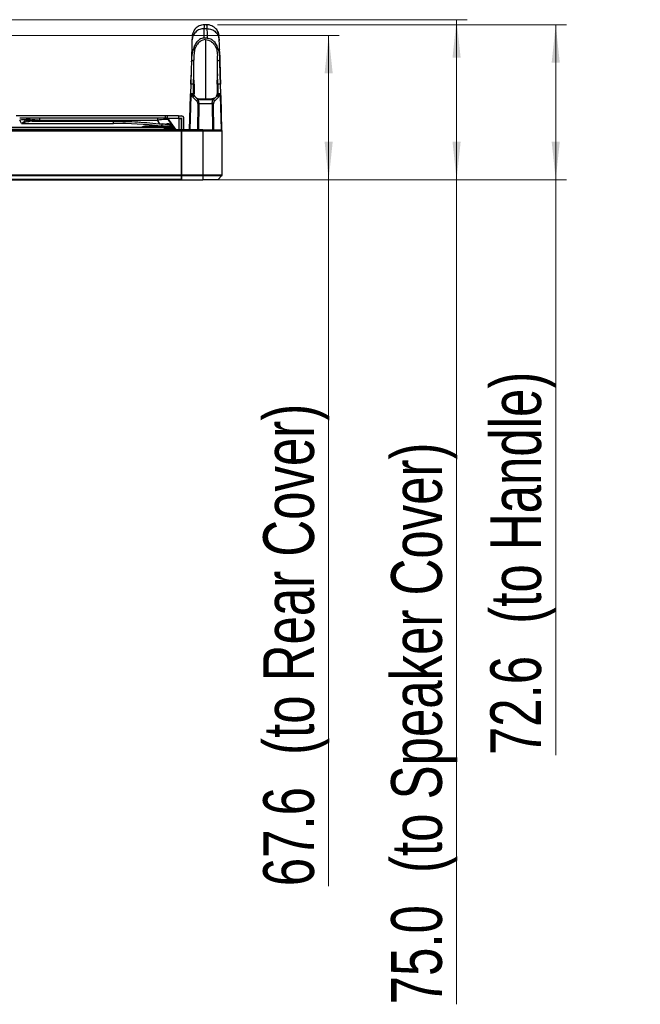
# Model space of a CAD drawing. Header units: millimetres. Extents: x 0 to 1118, y 0 to 864.
# Tile 27 of 254: x 466 to 524, y 530 to 622. Entities that reach past the tile are written whole.
import ezdxf

# ---------------------------------------------------------------- set-up
doc = ezdxf.new("R2010")
doc.units = ezdxf.units.MM
doc.styles.add('SLDTEXTSTYLE0', font='TXT', dxfattribs={"width": 0.75})
doc.dimstyles.new('SLDDIMSTYLE0', dxfattribs={"dimtxt": 4.7625, "dimasz": 3.556, "dimexe": 0, "dimexo": 0.0625, "dimgap": 1.190625, "dimtad": 1, "dimdec": 1, "dimlfac": 5, "dimrnd": 1e-09, "dimzin": 12, "dimdsep": 46, "dimtxsty": 'SLDTEXTSTYLE0', "dimsah": 1, "dimcen": 0.09, "dimadec": 0, "dimazin": 3, "dimtfac": 1, "dimtdec": 1, "dimtofl": 0, "dimtmove": 0, "dimatfit": 3, "dimfxl": 1, "dimfrac": 2, "dimtolj": 1, "dimtzin": 12, "dimarcsym": 0})
doc.dimstyles.new('SLDDIMSTYLE4', dxfattribs={"dimtxt": 4.7625, "dimasz": 3.556, "dimexe": 0, "dimexo": 0.0625, "dimgap": 1.190625, "dimtad": 1, "dimdec": 1, "dimlfac": 5, "dimrnd": 1e-09, "dimzin": 4, "dimdsep": 46, "dimtxsty": 'SLDTEXTSTYLE0', "dimsah": 1, "dimcen": 0.09, "dimadec": 0, "dimazin": 1, "dimtfac": 1, "dimtdec": 1, "dimtofl": 0, "dimtmove": 0, "dimatfit": 3, "dimfxl": 1, "dimfrac": 2, "dimtolj": 1, "dimtzin": 12, "dimarcsym": 0})

# ---------------------------------------------------------------- blocks, each defined once
blk = doc.blocks.new('_D_19')
at = {"color": 7, "linetype": 'Continuous', "lineweight": 0}
for p, q in [((464.029, 620.9), (495.549, 620.9)), ((494.549, 620.9), (494.549, 607.38)), ((483.749, 607.38), (495.549, 607.38)), ((494.549, 607.38), (494.549, 541.146))]:
    blk.add_line(p, q, dxfattribs=at)
at = {"color": 7, "linetype": 'Continuous', "lineweight": 18}
for points in [[(494.549, 620.9), (494.168, 617.344), (494.93, 617.344)], [(494.549, 607.38), (494.93, 610.936), (494.168, 610.936)]]:
    blk.add_solid(points, dxfattribs=at)
at = {"color": 7, "linetype": 'Continuous', "lineweight": 18, "char_height": 4.7625, "attachment_point": 1, "rotation": 90, "style": 'SLDTEXTSTYLE0'}
for s, insert in [('(to Rear Cover)', (488.409, 553.458)), ('67.6', (488.409, 541.146))]:
    blk.add_mtext(s, dxfattribs=dict(at, insert=insert))
blk = doc.blocks.new('_D_20')
at = {"color": 7, "linetype": 'Continuous', "lineweight": 0}
for p, q in [((415.989, 622.38), (507.549, 622.38)), ((506.549, 622.38), (506.549, 607.38)), ((483.749, 607.38), (507.549, 607.38)), ((506.549, 607.38), (506.549, 530.074))]:
    blk.add_line(p, q, dxfattribs=at)
at = {"color": 7, "linetype": 'Continuous', "lineweight": 18}
for points in [[(506.549, 622.38), (506.168, 618.824), (506.93, 618.824)], [(506.549, 607.38), (506.93, 610.936), (506.168, 610.936)]]:
    blk.add_solid(points, dxfattribs=at)
at = {"color": 7, "linetype": 'Continuous', "lineweight": 18, "char_height": 4.7625, "attachment_point": 1, "rotation": 90, "style": 'SLDTEXTSTYLE0'}
for s, insert in [('(to Speaker Cover)', (500.409, 542.386)), ('75.0', (500.409, 530.074))]:
    blk.add_mtext(s, dxfattribs=dict(at, insert=insert))
blk = doc.blocks.new('_D_21')
at = {"color": 7, "linetype": 'Continuous', "lineweight": 0}
for p, q in [((484.122, 621.903), (516.849, 621.903)), ((515.849, 621.903), (515.849, 607.38)), ((483.749, 607.38), (516.849, 607.38)), ((515.849, 607.38), (515.849, 553.439))]:
    blk.add_line(p, q, dxfattribs=at)
at = {"color": 7, "linetype": 'Continuous', "lineweight": 18}
for points in [[(515.849, 621.903), (515.468, 618.347), (516.23, 618.347)], [(515.849, 607.38), (516.23, 610.936), (515.468, 610.936)]]:
    blk.add_solid(points, dxfattribs=at)
at = {"color": 7, "linetype": 'Continuous', "lineweight": 18, "char_height": 4.7625, "attachment_point": 1, "rotation": 90, "style": 'SLDTEXTSTYLE0'}
for s, insert in [('(to Handle)', (509.71, 565.751)), ('72.6', (509.71, 553.439))]:
    blk.add_mtext(s, dxfattribs=dict(at, insert=insert))

msp = doc.modelspace()

# ---------------------------------------------------------------- linework, layer by layer
at = {"color": 7, "linetype": 'Continuous', "lineweight": 25}
for p, q in [((483.122, 621.903), (482.886, 621.903)), ((482.886, 621.547), (483.131, 621.547)), ((483.131, 621.903), (483.122, 621.903)), ((483.122, 621.9), (483.122, 621.902)), ((483.122, 621.892), (483.122, 621.9)), ((483.123, 621.825), (483.123, 621.892)), ((481.736, 620.773), (481.736, 620.77)), ((483.152, 620.657), (482.866, 620.657)), ((483.009, 620.517), (483.009, 614.964)), ((484.281, 620.77), (484.281, 620.773)), ((481.705, 619.583), (481.696, 619.226)), ((481.705, 619.583), (481.705, 619.57)), ((481.959, 619.515), (481.895, 618.995)), ((481.959, 619.515), (481.97, 619.92)), ((484.048, 619.92), (484.058, 619.515)), ((484.058, 619.515), (484.122, 618.995)), ((484.312, 619.583), (484.313, 619.57)), ((484.322, 619.226), (484.312, 619.583)), ((481.681, 618.689), (481.675, 618.429)), ((481.895, 618.995), (481.897, 618.577)), ((484.12, 618.577), (484.122, 618.995)), ((484.343, 618.429), (484.336, 618.689)), ((481.62, 616.326), (481.642, 617.167)), ((481.879, 616.329), (481.904, 617.32)), ((481.905, 617.103), (481.904, 617.32)), ((481.92, 616.329), (481.905, 617.103)), ((484.097, 616.329), (484.112, 617.103)), ((484.114, 617.32), (484.112, 617.103)), ((484.138, 616.329), (484.114, 617.32)), ((484.376, 617.167), (484.398, 616.326)), ((481.62, 616.326), (481.596, 615.421)), ((481.856, 615.424), (481.879, 616.329)), ((481.92, 616.329), (481.879, 616.329)), ((484.138, 616.329), (484.097, 616.329)), ((484.138, 616.329), (484.162, 615.424)), ((484.421, 615.421), (484.398, 616.326)), ((481.508, 612.06), (481.592, 615.276)), ((481.591, 615.229), (481.508, 612.06)), ((481.814, 615.112), (482.156, 614.77)), ((481.85, 615.318), (481.856, 615.424)), ((481.856, 615.424), (481.934, 615.424)), ((482.009, 615.17), (481.941, 615.237)), ((481.967, 615.237), (481.941, 615.237)), ((482.284, 614.895), (482.113, 615.066)), ((482.284, 614.895), (483.734, 614.895)), ((482.425, 614.964), (483.593, 614.964)), ((483.904, 615.066), (483.734, 614.895)), ((483.861, 614.77), (484.203, 615.112)), ((484.076, 615.237), (484.009, 615.17)), ((484.076, 615.237), (484.051, 615.237)), ((484.084, 615.424), (484.162, 615.424)), ((484.162, 615.424), (484.167, 615.318)), ((484.425, 615.276), (484.51, 612.039)), ((484.51, 612.039), (484.426, 615.229)), ((483.627, 614.507), (482.39, 614.507)), ((479.237, 613.36), (465.229, 613.36)), ((465.738, 612.66), (465.565, 612.96)), ((467.47, 613.16), (466.293, 613.16)), ((466.555, 612.989), (466.586, 612.989)), ((466.762, 612.869), (466.625, 612.936)), ((467.47, 612.96), (467.47, 613.16)), ((478.484, 613.16), (467.47, 613.16)), ((467.47, 612.96), (478.484, 612.96)), ((478.484, 613.16), (478.484, 612.96)), ((479.237, 613.16), (478.484, 613.16)), ((479.237, 613.16), (479.237, 613.36)), ((479.437, 613.36), (479.237, 613.36)), ((479.437, 613.16), (479.237, 613.16)), ((479.437, 613.16), (479.437, 613.36)), ((480.469, 613.36), (479.437, 613.36)), ((479.437, 613.16), (480.469, 613.16)), ((479.437, 613.16), (480.208, 612.06)), ((479.508, 612.99), (479.852, 612.499)), ((480.469, 613.36), (480.469, 613.16)), ((480.469, 613.36), (480.729, 613.36)), ((480.469, 613.16), (480.469, 613.12)), ((480.469, 613.16), (480.729, 613.16)), ((480.469, 613.12), (480.509, 613.12)), ((480.509, 613.12), (480.749, 613.12)), ((480.629, 613.16), (480.629, 613.12)), ((480.749, 612.06), (480.749, 613.12)), ((480.749, 613.06), (480.769, 613.06)), ((480.769, 612.06), (480.769, 613.12)), ((480.969, 612.06), (480.969, 613.12)), ((480.729, 612.06), (237.649, 612.06)), ((423.337, 612.132), (479.125, 612.132)), ((479.125, 612.26), (424.447, 612.26)), ((465.738, 612.66), (474.376, 612.66)), ((466.427, 612.848), (466.512, 612.86)), ((466.512, 612.86), (466.463, 612.868)), ((474.376, 612.86), (466.512, 612.86)), ((467.134, 612.86), (474.376, 612.86)), ((474.376, 612.86), (474.415, 612.859)), ((476.779, 612.788), (476.802, 612.787)), ((477.509, 612.41), (477.509, 612.26)), ((478.819, 612.41), (477.509, 612.41)), ((478.874, 612.408), (478.819, 612.41)), ((479.125, 612.26), (479.125, 612.132)), ((479.689, 612.506), (479.656, 612.51)), ((479.769, 612.687), (479.769, 612.617)), ((479.914, 612.359), (479.964, 612.339)), ((479.964, 612.339), (480.108, 612.132)), ((480.108, 612.132), (480.159, 612.06)), ((480.729, 612.06), (480.729, 611.96)), ((480.749, 612.02), (480.729, 612.02)), ((480.769, 612.16), (480.749, 612.16)), ((482.749, 612.06), (480.749, 612.06)), ((480.749, 611.96), (480.749, 612.06)), ((482.749, 612.06), (482.749, 611.96)), ((482.749, 612.06), (484.449, 612.06)), ((237.649, 611.96), (480.729, 611.96)), ((480.729, 611.96), (480.729, 607.797)), ((480.729, 611.86), (480.749, 611.86)), ((480.749, 611.96), (482.749, 611.96)), ((480.749, 607.797), (480.749, 611.96)), ((482.749, 611.96), (484.549, 611.96)), ((482.749, 611.96), (482.749, 607.797)), ((484.549, 607.797), (484.549, 611.96)), ((480.749, 611.06), (480.729, 611.06)), ((480.749, 610.62), (480.729, 610.62)), ((480.729, 610.12), (480.749, 610.12)), ((480.729, 609.92), (480.749, 609.92)), ((480.729, 607.797), (237.649, 607.797)), ((237.649, 607.769), (480.729, 607.769)), ((480.729, 607.392), (237.649, 607.392)), ((237.649, 607.38), (480.729, 607.38)), ((480.729, 607.797), (480.729, 607.769)), ((480.729, 607.769), (480.729, 607.392)), ((480.729, 607.72), (480.749, 607.72)), ((480.729, 607.68), (480.749, 607.68)), ((480.729, 607.392), (480.729, 607.38)), ((480.749, 607.38), (480.729, 607.38)), ((482.749, 607.797), (480.749, 607.797)), ((480.749, 607.769), (480.749, 607.797)), ((480.749, 607.769), (482.749, 607.769)), ((480.749, 607.38), (480.749, 607.769)), ((480.749, 607.38), (482.749, 607.38)), ((484.549, 607.797), (482.749, 607.797)), ((482.749, 607.797), (482.749, 607.769)), ((482.749, 607.769), (484.537, 607.769)), ((482.749, 607.769), (482.749, 607.38)), ((484.149, 607.38), (482.749, 607.38)), ((484.149, 607.38), (484.537, 607.769))]:
    msp.add_line(p, q, dxfattribs=at)
at = {"color": 8, "linetype": 'Continuous', "lineweight": 25}
for p, q in [((483.122, 621.902), (483.122, 621.903)), ((481.561, 612.06), (481.644, 615.229)), ((484.374, 615.229), (484.457, 612.06)), ((482.263, 614.507), (482.236, 612.06)), ((482.363, 612.06), (482.39, 614.507)), ((483.627, 614.507), (483.654, 612.06)), ((483.781, 612.06), (483.755, 614.507)), ((467.47, 612.96), (467.528, 612.86)), ((478.723, 612.618), (478.484, 612.96)), ((479.355, 613.12), (479.465, 613.12)), ((480.509, 613.12), (480.509, 612.06)), ((479.176, 612.06), (479.125, 612.132)), ((480.729, 611.66), (480.749, 611.66)), ((480.729, 610.58), (480.749, 610.58)), ((480.749, 610.16), (480.729, 610.16)), ((480.749, 607.76), (480.729, 607.76))]:
    msp.add_line(p, q, dxfattribs=at)
at = {"color": 7, "linetype": 'Continuous', "lineweight": 25, "flags": 128}
for points in [[(481.727, 620.424), (481.725, 620.339), (481.721, 620.216), (481.717, 620.053), (481.712, 619.853), (481.706, 619.615), (481.699, 619.341), (481.69, 619.032), (481.681, 618.689)], [(481.736, 620.773), (481.736, 620.773), (481.736, 620.763), (481.735, 620.739), (481.734, 620.702), (481.733, 620.653), (481.731, 620.589), (481.729, 620.513), (481.727, 620.424)], [(484.29, 620.424), (484.288, 620.513), (484.286, 620.589), (484.284, 620.653), (484.283, 620.702), (484.282, 620.739), (484.282, 620.763), (484.281, 620.773), (484.281, 620.773)], [(484.336, 618.689), (484.327, 619.032), (484.319, 619.341), (484.312, 619.615), (484.305, 619.853), (484.3, 620.053), (484.296, 620.216), (484.293, 620.339), (484.29, 620.424)], [(481.675, 618.429), (481.669, 618.196), (481.662, 617.952), (481.655, 617.697), (481.649, 617.434), (481.642, 617.164), (481.634, 616.888), (481.627, 616.608), (481.62, 616.326)], [(484.398, 616.326), (484.39, 616.608), (484.383, 616.888), (484.376, 617.164), (484.369, 617.434), (484.362, 617.697), (484.355, 617.952), (484.349, 618.196), (484.343, 618.429)]]:
    msp.add_lwpolyline(points, dxfattribs=at)
at = {"color": 7, "linetype": 'Continuous', "lineweight": 25}
for centre, radius, start, end in [((481.747, 613.736), 1.691, 86.30458, 95.11833), ((482.07, 614.979), 0.289, 116.51379, 152.42198), ((482.413, 614.636), 0.289, 116.51329, 152.422), ((483.605, 614.636), 0.289, 27.578, 63.48673), ((483.947, 614.979), 0.289, 27.57855, 63.48459), ((484.271, 613.736), 1.691, 84.88168, 93.69541), ((484.4, 614.511), 0.718, 87.89676, 92.10326), ((482.326, 609.356), 5.151, 89.29248, 90.70808), ((483.691, 609.356), 5.151, 89.29192, 90.70752), ((466.258, 612.76), 0.4, 34.8503, 90), ((466.832, 613.16), 0.3, 214.84938, 236.90976), ((479.18, 612.76), 0.4, 35, 90), ((480.729, 613.12), 0.24, 0, 90), ((480.729, 613.12), 0.04, 0, 90), ((466.832, 613.16), 0.3, 238.377, 269.99888), ((474.376, 573.066), 39.594, 83.55797, 90.00039), ((479.636, 612.109), 0.4, 35, 82.36688), ((479.862, 611.96), 0.3, 35.00014, 80.62508), ((484.449, 611.96), 0.1, 0, 90), ((484.509, 607.797), 0.04, 315, 0)]:
    msp.add_arc(centre, radius, start, end, dxfattribs=at)
at = {"color": 8, "linetype": 'Continuous', "lineweight": 25}
msp.add_arc((479.498, 612.058), 0.565, 51.23694, 114.81323, dxfattribs=at)
at = {"color": 7, "linetype": 'Continuous', "lineweight": 25}
for points in [[(482.886, 621.547), (482.737, 621.53), (482.438, 621.497), (482.059, 621.239), (481.789, 620.868), (481.748, 620.572), (481.727, 620.424)], [(483.131, 621.547), (483.28, 621.53), (483.579, 621.497), (483.959, 621.239), (484.228, 620.868), (484.27, 620.572), (484.29, 620.424)], [(481.675, 618.429), (481.678, 618.447), (481.686, 618.484), (481.736, 618.53), (481.808, 618.565), (481.867, 618.573), (481.897, 618.577)], [(484.12, 618.577), (484.15, 618.573), (484.21, 618.565), (484.282, 618.53), (484.332, 618.484), (484.339, 618.447), (484.343, 618.429)], [(481.879, 616.329), (481.845, 616.33), (481.777, 616.331), (481.692, 616.331), (481.631, 616.33), (481.624, 616.327), (481.62, 616.326)], [(484.398, 616.326), (484.394, 616.327), (484.386, 616.33), (484.326, 616.331), (484.24, 616.331), (484.172, 616.33), (484.138, 616.329)], [(481.644, 615.229), (481.636, 615.229), (481.62, 615.229), (481.604, 615.229), (481.593, 615.229), (481.592, 615.229), (481.591, 615.229)], [(474.376, 612.66), (474.376, 612.689), (474.376, 612.747), (474.376, 612.81), (474.376, 612.852), (474.376, 612.858), (474.376, 612.86)], [(478.819, 612.41), (478.819, 612.389), (478.819, 612.345), (478.819, 612.298), (478.819, 612.266), (478.819, 612.262), (478.819, 612.26)], [(478.919, 612.602), (478.916, 612.599), (478.911, 612.595), (478.9, 612.554), (478.887, 612.493), (478.878, 612.436), (478.874, 612.408)], [(478.874, 612.26), (478.874, 612.262), (478.874, 612.266), (478.874, 612.297), (478.874, 612.344), (478.874, 612.386), (478.874, 612.408)]]:
    msp.add_open_spline(points, degree=3, dxfattribs=at)
for points, knots in [([(482.895, 621.903), (482.807, 621.897), (482.638, 621.886), (482.407, 621.803), (482.214, 621.69), (482.06, 621.555), (481.941, 621.41), (481.856, 621.265), (481.799, 621.128), (481.764, 621.008), (481.747, 620.911), (481.74, 620.853), (481.739, 620.827), (481.739, 620.825)], [0, 0, 0, 0, 0.152026, 0.291241, 0.418799, 0.536138, 0.643524, 0.740507, 0.826026, 0.898451, 0.95573, 0.995951, 1, 1, 1, 1]), ([(482.866, 620.657), (482.869, 620.809), (482.876, 621.106), (482.883, 621.398), (482.885, 621.498), (482.886, 621.547)], [0, 0, 0, 0, 0.350407, 0.683741, 1, 1, 1, 1]), ([(484.278, 620.83), (484.278, 620.832), (484.277, 620.855), (484.268, 620.932), (484.237, 621.08), (484.165, 621.266), (484.046, 621.456), (483.891, 621.621), (483.697, 621.761), (483.471, 621.856), (483.273, 621.905), (483.155, 621.897), (483.122, 621.895)], [0, 0, 0, 0, 0.0018465, 0.0409904, 0.1334351, 0.2633552, 0.3850525, 0.519191, 0.6530077, 0.7959917, 0.9429103, 1, 1, 1, 1]), ([(483.124, 621.825), (483.125, 621.787), (483.126, 621.718), (483.13, 621.599), (483.131, 621.547)], [0, 0, 0, 0, 0.559996, 1, 1, 1, 1]), ([(483.131, 621.547), (483.132, 621.498), (483.134, 621.397), (483.141, 621.103), (483.148, 620.808), (483.152, 620.657)], [0, 0, 0, 0, 0.320555, 0.653889, 1, 1, 1, 1]), ([(483.009, 620.517), (482.917, 620.507), (482.713, 620.484), (482.413, 620.304), (482.122, 619.981), (482.019, 619.687), (481.959, 619.515)], [0, 0, 0, 0, 0.156928, 0.349949, 0.62025, 1, 1, 1, 1]), ([(482.866, 620.657), (482.794, 620.651), (482.633, 620.635), (482.392, 620.505), (482.147, 620.267), (482.035, 620.048), (481.97, 619.92)], [0, 0, 0, 0, 0.158305, 0.352317, 0.621588, 1, 1, 1, 1]), ([(483.009, 620.517), (483.1, 620.507), (483.305, 620.484), (483.604, 620.304), (483.896, 619.981), (483.998, 619.687), (484.058, 619.515)], [0, 0, 0, 0, 0.156936, 0.349958, 0.620261, 1, 1, 1, 1]), ([(483.152, 620.657), (483.224, 620.651), (483.384, 620.635), (483.625, 620.505), (483.87, 620.267), (483.982, 620.048), (484.048, 619.92)], [0, 0, 0, 0, 0.158305, 0.352311, 0.621582, 1, 1, 1, 1]), ([(481.7, 619.414), (481.699, 619.359), (481.695, 619.22), (481.685, 618.809), (481.671, 618.29), (481.657, 617.744), (481.647, 617.359), (481.642, 617.167)], [0, 0, 0, 0, 0.16299, 0.411816, 0.607643, 0.803752, 1, 1, 1, 1]), ([(481.97, 619.92), (481.895, 619.741), (481.738, 619.362), (481.701, 618.921), (481.681, 618.689)], [0, 0, 0, 0, 0.4744237, 1, 1, 1, 1]), ([(484.048, 619.92), (484.12, 619.745), (484.278, 619.367), (484.315, 618.926), (484.336, 618.689)], [0, 0, 0, 0, 0.464292, 1, 1, 1, 1]), ([(484.317, 619.414), (484.318, 619.359), (484.322, 619.22), (484.333, 618.808), (484.346, 618.289), (484.361, 617.743), (484.371, 617.359), (484.376, 617.167)], [0, 0, 0, 0, 0.162781, 0.41201, 0.60808, 0.804179, 1, 1, 1, 1]), ([(481.904, 617.32), (481.903, 617.556), (481.9, 618.003), (481.898, 618.393), (481.897, 618.577)], [0, 0, 0, 0, 0.527476, 1, 1, 1, 1]), ([(484.114, 617.32), (484.115, 617.544), (484.117, 617.991), (484.119, 618.382), (484.12, 618.577)], [0, 0, 0, 0, 0.499495, 1, 1, 1, 1]), ([(481.92, 616.329), (481.922, 616.16), (481.926, 615.858), (481.931, 615.557), (481.934, 615.424)], [0, 0, 0, 0, 0.56, 1, 1, 1, 1]), ([(484.097, 616.329), (484.095, 616.16), (484.091, 615.858), (484.086, 615.557), (484.084, 615.424)], [0, 0, 0, 0, 0.56, 1, 1, 1, 1]), ([(481.591, 615.229), (481.592, 615.264), (481.593, 615.326), (481.595, 615.392), (481.596, 615.421)], [0, 0, 0, 0, 0.560459, 1, 1, 1, 1]), ([(481.591, 615.229), (481.592, 615.24), (481.594, 615.277), (481.609, 615.324), (481.636, 615.354), (481.661, 615.371), (481.691, 615.372), (481.751, 615.357), (481.808, 615.335), (481.85, 615.318)], [0, 0, 0, 0, 0.08913, 0.299238, 0.401088, 0.484085, 0.574844, 0.68151, 1, 1, 1, 1]), ([(481.644, 615.229), (481.645, 615.252), (481.647, 615.285), (481.655, 615.322), (481.661, 615.338), (481.666, 615.343), (481.669, 615.345), (481.671, 615.345), (481.673, 615.345), (481.678, 615.341), (481.687, 615.329), (481.696, 615.309), (481.709, 615.28), (481.718, 615.259), (481.723, 615.246)], [0, 0, 0, 0, 0.266941, 0.392889, 0.451807, 0.473251, 0.491289, 0.501027, 0.511155, 0.534113, 0.588324, 0.717557, 0.817989, 1, 1, 1, 1]), ([(481.85, 615.318), (481.839, 615.314), (481.815, 615.305), (481.78, 615.287), (481.749, 615.267), (481.732, 615.253), (481.723, 615.246)], [0, 0, 0, 0, 0.243512, 0.495169, 0.749326, 1, 1, 1, 1]), ([(481.814, 615.112), (481.794, 615.135), (481.759, 615.174), (481.733, 615.225), (481.723, 615.246)], [0, 0, 0, 0, 0.587315, 1, 1, 1, 1]), ([(481.941, 615.237), (481.922, 615.25), (481.888, 615.272), (481.862, 615.304), (481.85, 615.318)], [0, 0, 0, 0, 0.571994, 1, 1, 1, 1]), ([(481.967, 615.237), (481.958, 615.262), (481.943, 615.3), (481.936, 615.367), (481.934, 615.404), (481.934, 615.424)], [0, 0, 0, 0, 0.464361, 0.722772, 1, 1, 1, 1]), ([(481.967, 615.237), (481.974, 615.224), (481.986, 615.201), (482.002, 615.18), (482.009, 615.17)], [0, 0, 0, 0, 0.570366, 1, 1, 1, 1]), ([(482.009, 615.17), (482.026, 615.148), (482.056, 615.111), (482.096, 615.079), (482.113, 615.066)], [0, 0, 0, 0, 0.581093, 1, 1, 1, 1]), ([(482.113, 615.066), (482.14, 615.048), (482.192, 615.014), (482.297, 614.974), (482.377, 614.967), (482.425, 614.964)], [0, 0, 0, 0, 0.319566, 0.60086, 1, 1, 1, 1]), ([(482.156, 614.77), (482.174, 614.749), (482.206, 614.712), (482.24, 614.646), (482.259, 614.577), (482.261, 614.53), (482.263, 614.507)], [0, 0, 0, 0, 0.3113435, 0.5586779, 0.7772204, 1, 1, 1, 1]), ([(482.39, 614.507), (482.389, 614.542), (482.387, 614.612), (482.366, 614.715), (482.333, 614.814), (482.3, 614.867), (482.284, 614.895)], [0, 0, 0, 0, 0.231774, 0.469473, 0.724562, 1, 1, 1, 1]), ([(483.904, 615.066), (483.857, 615.037), (483.788, 614.994), (483.675, 614.967), (483.62, 614.965), (483.593, 614.964)], [0, 0, 0, 0, 0.534747, 0.769415, 1, 1, 1, 1]), ([(483.627, 614.507), (483.628, 614.542), (483.631, 614.614), (483.651, 614.717), (483.685, 614.815), (483.717, 614.868), (483.734, 614.895)], [0, 0, 0, 0, 0.235503, 0.476847, 0.728681, 1, 1, 1, 1]), ([(483.861, 614.77), (483.843, 614.749), (483.811, 614.712), (483.777, 614.645), (483.758, 614.576), (483.756, 614.53), (483.755, 614.507)], [0, 0, 0, 0, 0.311458, 0.561926, 0.782111, 1, 1, 1, 1]), ([(484.009, 615.17), (483.991, 615.149), (483.962, 615.111), (483.921, 615.079), (483.904, 615.066)], [0, 0, 0, 0, 0.579677, 1, 1, 1, 1]), ([(484.051, 615.237), (484.043, 615.224), (484.031, 615.201), (484.015, 615.18), (484.009, 615.17)], [0, 0, 0, 0, 0.567854, 1, 1, 1, 1]), ([(484.051, 615.237), (484.056, 615.25), (484.067, 615.275), (484.076, 615.321), (484.082, 615.371), (484.083, 615.406), (484.084, 615.424)], [0, 0, 0, 0, 0.250651, 0.500515, 0.749932, 1, 1, 1, 1]), ([(484.167, 615.318), (484.152, 615.301), (484.125, 615.269), (484.091, 615.247), (484.076, 615.237)], [0, 0, 0, 0, 0.547899, 1, 1, 1, 1]), ([(484.426, 615.229), (484.425, 615.246), (484.423, 615.281), (484.407, 615.322), (484.384, 615.353), (484.354, 615.373), (484.327, 615.371), (484.301, 615.366), (484.255, 615.353), (484.204, 615.333), (484.167, 615.318)], [0, 0, 0, 0, 0.133662, 0.279077, 0.384339, 0.497276, 0.610927, 0.624784, 0.719127, 1, 1, 1, 1]), ([(484.167, 615.318), (484.179, 615.314), (484.203, 615.304), (484.238, 615.286), (484.269, 615.267), (484.286, 615.253), (484.294, 615.246)], [0, 0, 0, 0, 0.250627, 0.504768, 0.756441, 1, 1, 1, 1]), ([(484.203, 615.112), (484.224, 615.135), (484.259, 615.174), (484.284, 615.225), (484.294, 615.246)], [0, 0, 0, 0, 0.588446, 1, 1, 1, 1]), ([(484.374, 615.229), (484.372, 615.255), (484.37, 615.289), (484.361, 615.326), (484.355, 615.34), (484.35, 615.344), (484.347, 615.345), (484.344, 615.345), (484.341, 615.342), (484.33, 615.33), (484.316, 615.296), (484.302, 615.265), (484.294, 615.246)], [0, 0, 0, 0, 0.303357, 0.399109, 0.463486, 0.480057, 0.495361, 0.510386, 0.534081, 0.559457, 0.740864, 1, 1, 1, 1]), ([(484.426, 615.229), (484.426, 615.264), (484.424, 615.326), (484.422, 615.392), (484.421, 615.421)], [0, 0, 0, 0, 0.559858, 1, 1, 1, 1]), ([(466.258, 613.16), (466.248, 613.16), (466.227, 613.16), (466.07, 613.16), (465.879, 613.16), (465.703, 613.16), (465.611, 613.16), (465.565, 613.16)], [0, 0, 0, 0, 0.23602, 0.487311, 0.744931, 0.872291, 1, 1, 1, 1]), ([(466.555, 612.989), (466.514, 612.997), (466.431, 613.013), (466.196, 613.015), (465.901, 612.998), (465.678, 612.973), (465.565, 612.96)], [0, 0, 0, 0, 0.2491728, 0.4951327, 0.7435786, 1, 1, 1, 1]), ([(465.738, 612.66), (465.846, 612.748), (466.05, 612.915), (466.247, 612.953), (466.339, 612.971)], [0, 0, 0, 0, 0.527202, 1, 1, 1, 1]), ([(466.341, 613.156), (466.34, 613.156), (466.329, 613.155), (466.347, 613.152), (466.38, 613.141), (466.393, 613.137), (466.403, 613.133), (466.414, 613.129), (466.421, 613.125), (466.427, 613.123)], [0, 0, 0, 0, 0.069222, 0.7036211, 0.8039119, 0.8813355, 0.9132771, 0.9424984, 1, 1, 1, 1]), ([(466.555, 612.989), (466.533, 612.984), (466.491, 612.975), (466.389, 612.972), (466.339, 612.971)], [0, 0, 0, 0, 0.521692, 1, 1, 1, 1]), ([(466.668, 613.16), (466.617, 613.16), (466.481, 613.16), (466.417, 613.16), (466.377, 613.16)], [0, 0, 0, 0, 0.37984, 1, 1, 1, 1]), ([(466.795, 612.86), (466.775, 612.862), (466.728, 612.865), (466.656, 612.892), (466.595, 612.936), (466.566, 612.974), (466.555, 612.989)], [0, 0, 0, 0, 0.2158217, 0.5000659, 0.8090354, 1, 1, 1, 1]), ([(466.691, 612.894), (466.67, 612.907), (466.628, 612.933), (466.598, 612.971), (466.583, 612.99)], [0, 0, 0, 0, 0.5074839, 1, 1, 1, 1]), ([(466.604, 612.96), (466.603, 612.968), (466.6, 612.984), (466.643, 613), (466.719, 613.011), (466.826, 613.014), (466.959, 613.009), (467.171, 612.994), (467.349, 612.974), (467.47, 612.96)], [0, 0, 0, 0, 0.145508, 0.278124, 0.400695, 0.516809, 0.626916, 0.745308, 1, 1, 1, 1]), ([(467.47, 613.16), (467.34, 613.16), (467.094, 613.16), (466.814, 613.16), (466.7, 613.16), (466.668, 613.16)], [0, 0, 0, 0, 0.447587, 0.850284, 1, 1, 1, 1]), ([(479.18, 613.16), (479.178, 613.16), (479.173, 613.16), (479.12, 613.16), (478.994, 613.16), (478.804, 613.16), (478.626, 613.16), (478.531, 613.16), (478.484, 613.16)], [0, 0, 0, 0, 0.116962, 0.233522, 0.475286, 0.730847, 0.865334, 1, 1, 1, 1]), ([(479.508, 612.99), (479.484, 613.003), (479.439, 613.028), (479.205, 613.032), (478.878, 613.012), (478.619, 612.978), (478.484, 612.96)], [0, 0, 0, 0, 0.254681, 0.49662, 0.737884, 1, 1, 1, 1]), ([(466.832, 612.86), (466.812, 612.861), (466.764, 612.864), (466.72, 612.883), (466.693, 612.894)], [0, 0, 0, 0, 0.409716, 1, 1, 1, 1]), ([(466.832, 612.86), (466.832, 612.86), (466.832, 612.86), (466.831, 612.86), (466.828, 612.86), (466.82, 612.86), (466.804, 612.86), (466.795, 612.86)], [0, 0, 0, 0, 0.098126, 0.175269, 0.313106, 0.55946, 1, 1, 1, 1]), ([(466.832, 612.86), (466.883, 612.86), (466.976, 612.86), (467.085, 612.86), (467.134, 612.86)], [0, 0, 0, 0, 0.552074, 1, 1, 1, 1]), ([(474.376, 612.86), (475.135, 612.85), (476.654, 612.828), (478.163, 612.677), (478.919, 612.602)], [0, 0, 0, 0, 0.499724, 1, 1, 1, 1]), ([(478.874, 612.408), (478.874, 612.408), (478.874, 612.408), (478.874, 612.408), (478.874, 612.408), (478.874, 612.408), (478.875, 612.408), (478.875, 612.408), (478.876, 612.408), (478.878, 612.408), (478.882, 612.407), (478.889, 612.407), (478.901, 612.407), (478.91, 612.406), (478.917, 612.406)], [0, 0, 0, 0, 0.001701, 0.003037, 0.005424, 0.009685, 0.017295, 0.030883, 0.055147, 0.09847, 0.175818, 0.313898, 0.56035, 1, 1, 1, 1]), ([(479.7, 612.359), (479.652, 612.36), (479.553, 612.363), (479.292, 612.377), (479.069, 612.394), (478.917, 612.406)], [0, 0, 0, 0, 0.226878, 0.468407, 1, 1, 1, 1]), ([(479.647, 612.511), (479.629, 612.514), (479.592, 612.519), (479.501, 612.531), (479.383, 612.546), (479.19, 612.57), (479.029, 612.589), (478.919, 612.602)], [0, 0, 0, 0, 0.142954, 0.294846, 0.454913, 0.626672, 1, 1, 1, 1]), ([(479.81, 612.26), (479.764, 612.26), (479.67, 612.26), (479.461, 612.26), (479.273, 612.26), (479.175, 612.26), (479.125, 612.26)], [0, 0, 0, 0, 0.32686, 0.662828, 0.831295, 1, 1, 1, 1]), ([(480.108, 612.132), (480.087, 612.144), (480.046, 612.165), (479.819, 612.175), (479.503, 612.165), (479.254, 612.143), (479.125, 612.132)], [0, 0, 0, 0, 0.26474, 0.506695, 0.745673, 1, 1, 1, 1]), ([(479.674, 612.506), (479.675, 612.506), (479.679, 612.504), (479.653, 612.502), (479.634, 612.501)], [0, 0, 0, 0, 0.278446, 1, 1, 1, 1]), ([(479.7, 612.359), (479.711, 612.344), (479.732, 612.315), (479.773, 612.284), (479.817, 612.264), (479.847, 612.262), (479.862, 612.26)], [0, 0, 0, 0, 0.247258, 0.5, 0.752742, 1, 1, 1, 1]), ([(479.767, 612.475), (479.77, 612.477), (479.777, 612.484), (479.754, 612.492), (479.738, 612.496)], [0, 0, 0, 0, 0.335325, 1, 1, 1, 1]), ([(479.923, 612.366), (479.915, 612.376), (479.892, 612.407), (479.841, 612.448), (479.794, 612.471), (479.77, 612.482)], [0, 0, 0, 0, 0.182483, 0.592622, 1, 1, 1, 1]), ([(479.921, 612.388), (479.913, 612.4), (479.894, 612.426), (479.85, 612.484), (479.815, 612.529), (479.796, 612.554)], [0, 0, 0, 0, 0.283394, 0.617491, 1, 1, 1, 1]), ([(479.852, 612.499), (479.881, 612.456), (479.947, 612.363), (480.006, 612.278), (480.044, 612.225), (480.059, 612.202), (480.066, 612.193)], [0, 0, 0, 0, 0.214126, 0.472683, 0.778151, 1, 1, 1, 1])]:
    msp.add_open_spline(points, degree=3, knots=knots, dxfattribs=at)
at = {"color": 8, "linetype": 'Continuous', "lineweight": 25}
for points, knots in [([(482.886, 621.547), (482.889, 621.665), (482.895, 621.869), (482.895, 621.89), (482.896, 621.899)], [0, 0, 0, 0, 0.576044, 1, 1, 1, 1]), ([(466.463, 612.868), (466.447, 612.874), (466.416, 612.887), (466.373, 612.922), (466.351, 612.955), (466.339, 612.971)], [0, 0, 0, 0, 0.336074, 0.672149, 1, 1, 1, 1]), ([(465.738, 612.66), (465.877, 612.719), (466.11, 612.817), (466.336, 612.839), (466.427, 612.848)], [0, 0, 0, 0, 0.594886, 1, 1, 1, 1]), ([(477.509, 612.41), (477.362, 612.398), (477.158, 612.38), (476.988, 612.286), (476.942, 612.26)], [0, 0, 0, 0, 0.725106, 1, 1, 1, 1]), ([(478.917, 612.406), (479.062, 612.411), (479.336, 612.419), (479.668, 612.405), (479.867, 612.384), (479.902, 612.365), (479.914, 612.359)], [0, 0, 0, 0, 0.322988, 0.60893, 0.873128, 1, 1, 1, 1]), ([(478.917, 612.406), (478.917, 612.385), (478.918, 612.343), (478.92, 612.296), (478.922, 612.279), (478.923, 612.27)], [0, 0, 0, 0, 0.326784, 0.664725, 1, 1, 1, 1]), ([(480.014, 612.218), (479.985, 612.248), (479.904, 612.334), (479.78, 612.349), (479.7, 612.359)], [0, 0, 0, 0, 0.348052, 1, 1, 1, 1])]:
    msp.add_open_spline(points, degree=3, knots=knots, dxfattribs=at)

# ---------------------------------------------------------------- dimensions: what is measured, and where the dimension line sits
at = {"color": 7, "linetype": 'Continuous', "lineweight": 18}
for base, p1, text, dimstyle, picture, middle in [((506.549, 607.38), (414.989, 622.38), '<>(to Speaker Cover)', 'SLDDIMSTYLE4', '_D_20', (506.549, 565.515)), ((515.849, 607.38), (483.122, 621.903), '<>(to Handle)', 'SLDDIMSTYLE0', '_D_21', (515.849, 577.119)), ((494.549, 607.38), (463.029, 620.9), '<>(to Rear Cover)', 'SLDDIMSTYLE0', '_D_19', (494.549, 571.11))]:
    dim = msp.add_linear_dim(base=base, p1=p1, p2=(482.749, 607.38), angle=90, text=text, dimstyle=dimstyle, dxfattribs=at)
    dim.commit()
    dim.dimension.update_dxf_attribs({"geometry": picture, "text_midpoint": middle, "dimtype": 160})

doc.saveas('drawing.dxf')
